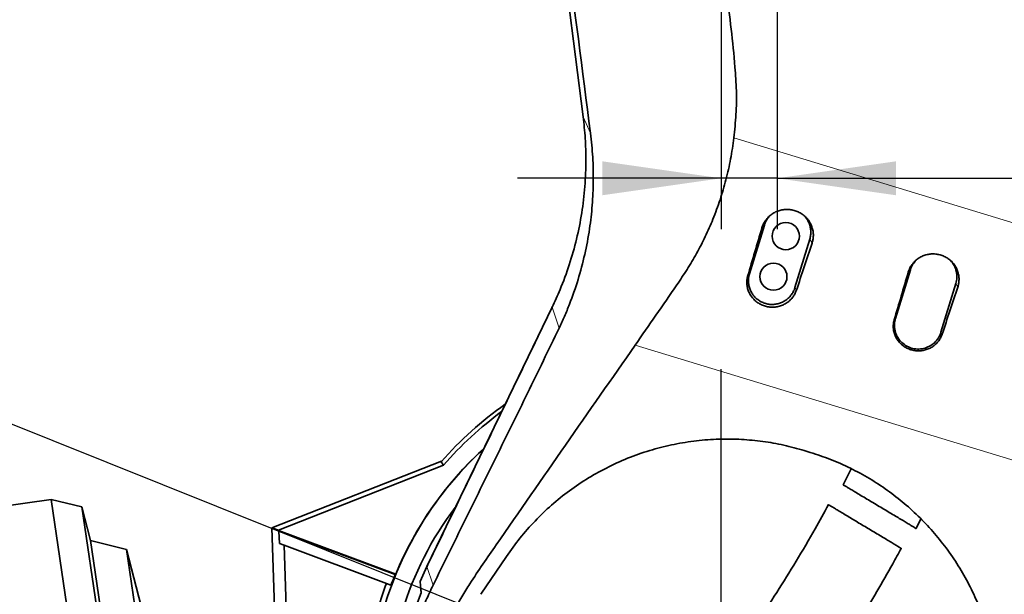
# Model space of a CAD drawing. Header units: millimetres. Extents: x 0 to 12115, y 0 to 8400.
# Tile 85 of 123: x 6932 to 7512, y 3826 to 4164. Entities that reach past the tile are written whole.
import ezdxf

# ---------------------------------------------------------------- set-up
doc = ezdxf.new("R2010")
doc.units = ezdxf.units.MM
doc.header["$LTSCALE"] = 20
doc.layers.add('SVART_TEXT', color=7, linetype='Continuous')
doc.styles.add('SLDTEXTSTYLE0', font='TXT', dxfattribs={"width": 0.605})
doc.dimstyles.new('SLDDIMSTYLE0', dxfattribs={"dimtxt": 70, "dimasz": 70, "dimexe": 0, "dimexo": 0.0625, "dimgap": 17.5, "dimtad": 1, "dimdec": 1, "dimrnd": 1e-09, "dimzin": 12, "dimdsep": 46, "dimtxsty": 'SLDTEXTSTYLE0', "dimsah": 1, "dimcen": 0.09, "dimadec": 0, "dimazin": 3, "dimtfac": 1, "dimtofl": 0, "dimtmove": 0, "dimatfit": 3, "dimfxl": 1, "dimfrac": 2, "dimtolj": 1, "dimtzin": 12, "dimarcsym": 0})
doc.dimstyles.new('SLDDIMSTYLE1', dxfattribs={"dimtxt": 70, "dimasz": 70, "dimexe": 0, "dimexo": 0.0625, "dimgap": 17.5, "dimtad": 1, "dimdec": 1, "dimrnd": 1e-09, "dimzin": 12, "dimdsep": 46, "dimtxsty": 'SLDTEXTSTYLE0', "dimsah": 1, "dimcen": 0.09, "dimadec": 0, "dimazin": 3, "dimtfac": 1, "dimtmove": 0, "dimatfit": 0, "dimfxl": 1, "dimfrac": 2, "dimtolj": 1, "dimtzin": 12, "dimarcsym": 0})
doc.dimstyles.new('SLDDIMSTYLE20', dxfattribs={"dimtxt": 70, "dimasz": 70, "dimexe": 0, "dimexo": 0.0625, "dimgap": 17.5, "dimtad": 1, "dimdec": 1, "dimrnd": 1e-09, "dimzin": 12, "dimdsep": 46, "dimtxsty": 'SLDTEXTSTYLE0', "dimsah": 1, "dimcen": 0.09, "dimse1": 1, "dimsd1": 1, "dimadec": 0, "dimazin": 3, "dimtfac": 1, "dimtofl": 0, "dimtmove": 0, "dimatfit": 3, "dimfxl": 1, "dimfrac": 2, "dimtolj": 1, "dimtzin": 12, "dimarcsym": 0})
doc.dimstyles.new('SLDDIMSTYLE3', dxfattribs={"dimtxt": 70, "dimasz": 70, "dimexe": 0, "dimexo": 0.0625, "dimgap": 17.5, "dimtad": 0, "dimtih": 1, "dimtoh": 1, "dimdec": 1, "dimrnd": 1e-09, "dimzin": 12, "dimdsep": 46, "dimtxsty": 'SLDTEXTSTYLE0', "dimblk1": 'NONE', "dimsah": 1, "dimcen": 0, "dimadec": 0, "dimazin": 3, "dimtfac": 1, "dimtmove": 0, "dimatfit": 3, "dimldrblk": 'NONE', "dimfxl": 1, "dimfrac": 2, "dimtolj": 1, "dimtzin": 12, "dimarcsym": 0})
doc.dimstyles.new('SLDDIMSTYLE4', dxfattribs={"dimtxt": 70, "dimasz": 70, "dimexe": 0, "dimexo": 0.0625, "dimgap": 17.5, "dimtad": 1, "dimdec": 0, "dimrnd": 1e-09, "dimzin": 12, "dimdsep": 46, "dimtxsty": 'SLDTEXTSTYLE0', "dimsah": 1, "dimcen": 0.09, "dimadec": 0, "dimazin": 3, "dimtfac": 1, "dimtofl": 0, "dimtmove": 0, "dimatfit": 3, "dimfxl": 1, "dimfrac": 2, "dimtolj": 1, "dimtzin": 12, "dimarcsym": 0})
doc.dimstyles.new('SLDDIMSTYLE6', dxfattribs={"dimtxt": 0.18, "dimasz": 70, "dimexe": 0, "dimexo": 0.0625, "dimgap": 0, "dimtad": 0, "dimtih": 1, "dimtoh": 1, "dimdec": 0, "dimrnd": 1e-09, "dimzin": 0, "dimdsep": 46, "dimtxsty": 'Standard', "dimsah": 1, "dimcen": 0.09, "dimadec": 0, "dimazin": 0, "dimtfac": 70, "dimtdec": 0, "dimtofl": 0, "dimtmove": 0, "dimatfit": 3, "dimfxl": 1, "dimfrac": 2, "dimtolj": 1, "dimtzin": 0, "dimarcsym": 0})

# ---------------------------------------------------------------- blocks, each defined once
blk = doc.blocks.new('_D_33')
at = {"layer": 'SVART_TEXT'}
for p, q in [((7341.56, 4903.31), (5673.56, 4903.31)), ((5703.56, 3758.31), (5703.56, 4903.31)), ((7341.56, 3758.31), (5673.56, 3758.31))]:
    blk.add_line(p, q, dxfattribs=at)
for points in [[(5703.56, 4903.31), (5693.56, 4833.31), (5713.56, 4833.31)], [(5703.56, 3758.31), (5713.56, 3828.31), (5693.56, 3828.31)]]:
    blk.add_solid(points, dxfattribs=at)
at = {"layer": 'SVART_TEXT', "insert": (5613.33, 4223.87), "char_height": 70, "attachment_point": 1, "rotation": 90, "style": 'SLDTEXTSTYLE0'}
blk.add_mtext('1145', dxfattribs=at)
blk = doc.blocks.new('_D_35')
at = {"layer": 'SVART_TEXT'}
for p, q in [((7130.56, 5299.46), (5533.56, 5299.46)), ((5563.56, 5299.46), (5563.56, 2978.31)), ((7197.07, 2978.31), (5533.56, 2978.31))]:
    blk.add_line(p, q, dxfattribs=at)
for points in [[(5563.56, 5299.46), (5553.56, 5229.46), (5573.56, 5229.46)], [(5563.56, 2978.31), (5573.56, 3048.31), (5553.56, 3048.31)]]:
    blk.add_solid(points, dxfattribs=at)
at = {"layer": 'SVART_TEXT', "insert": (5473.33, 4031.94), "char_height": 70, "attachment_point": 1, "rotation": 90, "style": 'SLDTEXTSTYLE0'}
blk.add_mtext('2321', dxfattribs=at)
blk = doc.blocks.new('_D_39')
at = {"layer": 'SVART_TEXT'}
for p, q in [((7345.56, 4709.31), (7345.56, 4040.95)), ((7378.56, 4179.31), (7378.56, 4040.95)), ((7345.56, 4070.95), (7225.56, 4070.95)), ((7378.56, 4070.95), (7345.56, 4070.95)), ((7378.56, 4070.95), (7808.54, 4070.95))]:
    blk.add_line(p, q, dxfattribs=at)
for points in [[(7345.56, 4070.95), (7275.56, 4080.95), (7275.56, 4060.95)], [(7378.56, 4070.95), (7448.56, 4060.95), (7448.56, 4080.95)]]:
    blk.add_solid(points, dxfattribs=at)
at = {"layer": 'SVART_TEXT', "insert": (7701.6, 4161.18), "char_height": 70, "attachment_point": 1, "style": 'SLDTEXTSTYLE0'}
blk.add_mtext('33', dxfattribs=at)
blk = doc.blocks.new('_D_43')
at = {"layer": 'SVART_TEXT'}
for p, q in [((6857.33, 4245.04), (6180.61, 4245.04)), ((7375.19, 4183.71), (6857.33, 4245.04)), ((7381.94, 4182.91), (7375.19, 4183.71))]:
    blk.add_line(p, q, dxfattribs=at)
blk.add_solid([(7375.19, 4183.71), (7306.85, 4201.88), (7304.49, 4182.02)], dxfattribs=at)
at = {"layer": 'SVART_TEXT', "insert": (6180.61, 4335.27), "char_height": 70, "attachment_point": 1, "style": 'SLDTEXTSTYLE0'}
blk.add_mtext('2x M8 Through', dxfattribs=at)
blk = doc.blocks.new('_None')
blk = doc.blocks.new('SW_CENTERMARKSYMBOL_0')
at = {"layer": 'SVART_TEXT', "color": 0}
for p, q in [((0, 7), (0, 200)), ((-7, 0), (-200, 0)), ((0, 0), (-3.5, 0)), ((0, 0), (0, 3.5)), ((0, 0), (0, -3.5)), ((0, 0), (3.5, 0)), ((7, 0), (200, 0)), ((0, -7), (0, -200))]:
    blk.add_line(p, q, dxfattribs=at)
blk = doc.blocks.new('_D_92')
at = {"layer": 'SVART_TEXT'}
for p, q in [((8898.96, 3657.74), (8898.96, 3987.15)), ((8898.96, 3957.15), (8708.13, 3957.15))]:
    blk.add_line(p, q, dxfattribs=at)
blk.add_solid([(8898.96, 3957.15), (8828.96, 3967.15), (8828.96, 3947.15)], dxfattribs=at)
at = {"layer": 'SVART_TEXT', "insert": (8708.13, 4047.38), "char_height": 70, "attachment_point": 1, "style": 'SLDTEXTSTYLE0'}
blk.add_mtext('*)', dxfattribs=at)
blk = doc.blocks.new('_D_93')
at = {"layer": 'SVART_TEXT'}
for p, q in [((8898.96, 3657.74), (8898.96, 4119.61)), ((8898.96, 4089.61), (8708.13, 4089.61))]:
    blk.add_line(p, q, dxfattribs=at)
blk.add_solid([(8898.96, 4089.61), (8828.96, 4099.61), (8828.96, 4079.61)], dxfattribs=at)
at = {"layer": 'SVART_TEXT', "insert": (8708.13, 4179.85), "char_height": 70, "attachment_point": 1, "style": 'SLDTEXTSTYLE0'}
blk.add_mtext('*)', dxfattribs=at)

msp = doc.modelspace()

# ---------------------------------------------------------------- linework, layer by layer
at = {"color": 7, "linetype": 'Continuous', "lineweight": 35}
for p, q in [((7264.232819, 4107.138284), (7165.522799, 4880.32952)), ((7371.003642, 4043.329559), (7362.232491, 4014.640416)), ((7389.009024, 4006.454009), (7397.780175, 4035.143151)), ((7457.07107, 4017.016106), (7448.299919, 3988.326963)), ((7475.076452, 3980.140555), (7483.847603, 4008.829698)), ((7172.185276, 3841.961887), (7245.974205, 3994.904119)), ((7394.558904, 3910.393794), (7398.051857, 3909.330975)), ((7180.8421, 3904.148121), (7080.824274, 3864.750052)), ((7181.920569, 3901.833079), (7084.689406, 3863.532705)), ((7180.536949, 3903.802725), (7181.920569, 3901.833079)), ((6950.728417, 3881.607216), (6694.57911, 3844.235658)), ((6968.883104, 3877.181832), (6950.728417, 3881.607216)), ((6950.728417, 3881.607216), (7002.412563, 3527.357659)), ((6973.964127, 3857.249272), (6968.883104, 3877.181832)), ((6968.883104, 3877.181832), (7018.546082, 3536.785609)), ((7082.583548, 3807.707997), (7080.824274, 3864.750052)), ((7080.824274, 3864.750052), (7084.689406, 3863.532705)), ((7460.41747, 3864.443427), (7463.30952, 3870.066729)), ((7084.695929, 3863.32122), (7084.689406, 3863.532705)), ((7084.695929, 3863.32122), (7084.969879, 3862.939039)), ((7084.695929, 3863.32122), (7153.7761, 3837.493202)), ((7085.194327, 3855.661611), (7084.969879, 3862.939039)), ((7153.430628, 3837.342614), (7084.969879, 3862.939039)), ((6995.141428, 3852.087096), (6973.964127, 3857.249272)), ((6973.964127, 3857.249272), (7017.720304, 3557.338998)), ((7085.194327, 3855.661611), (7088.111768, 3854.570824)), ((7090.487337, 3777.546229), (7088.111768, 3854.570824)), ((7088.111768, 3854.570824), (7148.26868, 3832.079076)), ((7003.679788, 3818.591602), (6995.141428, 3852.087096)), ((6995.141428, 3852.087096), (7036.539928, 3568.336629)), ((7204.011815, 3825.601644), (7219.072445, 3847.990367)), ((7168.174884, 3833.082058), (7172.185731, 3841.961671)), ((7172.080771, 3841.740337), (7171.489103, 3840.502368)), ((7172.110061, 3841.713689), (7172.77095, 3843.186143)), ((7172.185276, 3841.961887), (7172.770493, 3843.18635)), ((7153.430628, 3837.342614), (7153.7761, 3837.493202)), ((7148.26868, 3832.079076), (7150.96857, 3831.069629)), ((7168.721853, 3826.544125), (7166.555963, 3820.778536))]:
    msp.add_line(p, q, dxfattribs=at)
at = {"color": 8, "linetype": 'Continuous', "lineweight": 18}
for p, q in [((7268.545003, 4097.614595), (7264.232819, 4107.138284)), ((7353.096415, 4094.782512), (7577.173458, 4026.601442)), ((7369.560802, 4041.666822), (7371.003642, 4043.329559)), ((7399.149495, 4032.715237), (7397.780175, 4035.143151)), ((7455.842091, 4015.599823), (7457.07107, 4017.016106)), ((7361.280016, 4013.542779), (7362.232491, 4014.640416)), ((7389.890686, 4004.890751), (7389.009024, 4006.454009)), ((7485.004147, 4006.779054), (7483.847603, 4008.829698)), ((7250.026221, 3982.57369), (7245.974205, 3994.904119)), ((7447.560546, 3987.474905), (7448.299919, 3988.326963)), ((7475.746097, 3978.953222), (7475.076452, 3980.140555)), ((7569.943219, 3888.802023), (7294.861677, 3972.502492)), ((7175.778431, 3831.027791), (7172.185276, 3841.961887))]:
    msp.add_line(p, q, dxfattribs=at)
at = {"color": 7, "linetype": 'Continuous', "lineweight": 35}
for centre in [(7383.660979, 4036.845593), (7376.351687, 4012.937974)]:
    msp.add_circle(centre, 8, dxfattribs=at)
for radius, start, end in [(220, 125.36050914, 138.600063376), (217.660308, 126.476231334, 138.748120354), (207.382428, 132.490083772, 166.823094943), (207.487243, 132.44534248, 157.566644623), (196.5, 142.920968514, 163.100174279), (207.749282, 157.641392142, 159.5), (210.63171, 159.5, 167.811756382)]:
    msp.add_arc((7345.561545, 3758.314297), radius, start, end, dxfattribs=at)
for centre, major_axis, ratio, start_param, end_param in [((7428.943743, 4130.182317), (175.426414, 573.782376), 0.0522746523, 1.7416425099, 1.791459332), ((7358.894121, 4151.496674), (175.432342, 573.780565), 0.1238400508, 4.4920501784, 4.541862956), ((7515.17447, 4103.944452), (175.426414, 573.782376), 0.0522746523, 1.7413411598, 1.7911567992), ((7444.692742, 4125.390289), (175.432342, 573.780565), 0.1238400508, 4.4923543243, 4.5421659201)]:
    msp.add_ellipse(centre, major_axis=major_axis, ratio=ratio, start_param=start_param, end_param=end_param, dxfattribs=at)
for points, knots in [([(7268.545003, 4097.614595), (7263.78369, 4134.620804), (7254.261014, 4208.633596), (7239.732272, 4321.74416), (7225.180296, 4434.938136), (7214.407821, 4518.595387), (7207.755701, 4570.447499), (7204.910831, 4592.670831), (7202.051793, 4614.918257), (7199.165793, 4637.201801), (7196.224153, 4659.622018), (7193.227899, 4682.130871), (7190.197417, 4704.709685), (7187.153198, 4727.264601), (7184.104782, 4749.809638), (7181.12956, 4771.832903), (7178.239313, 4793.365108), (7175.428673, 4814.384142), (7172.613996, 4835.389126), (7169.788102, 4856.36585), (7167.8863, 4870.262439), (7166.935598, 4877.20928)], [0, 0, 0, 0, 0.1424568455, 0.2849151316, 0.4356534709, 0.5783136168, 0.6068696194, 0.635445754, 0.6640082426, 0.6925392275, 0.7210573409, 0.7499516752, 0.778852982, 0.8077714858, 0.8366969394, 0.8656115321, 0.8924939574, 0.9193933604, 0.946283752, 0.973147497, 1, 1, 1, 1]), ([(7577.173458, 4026.601442), (7576.275492, 4035.592562), (7574.479273, 4053.577674), (7570.775543, 4080.438971), (7564.82741, 4125.235082), (7552.902609, 4221.110785), (7536.059343, 4351.911667), (7520.386138, 4475.54261), (7509.712269, 4558.873634), (7504.725382, 4598.264158), (7502.231938, 4617.959424)], [0, 0, 0, 0, 0.0454724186, 0.0909593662, 0.1364469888, 0.2729029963, 0.5771888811, 0.8001744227, 0.9000871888, 1, 1, 1, 1]), ([(7297.3205, 4578.318307), (7298.468747, 4566.588929), (7300.765514, 4543.127386), (7305.3849, 4508.064621), (7312.499396, 4458.461912), (7321.302395, 4394.200806), (7329.588438, 4326.62567), (7336.878371, 4270.538861), (7343.075079, 4225.93197), (7348.763408, 4181.26579), (7353.059182, 4146.861785), (7354.707005, 4122.607601), (7354.473831, 4108.654389), (7353.555391, 4099.404837), (7353.096415, 4094.782512)], [0, 0, 0, 0, 0.0725649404, 0.1451471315, 0.2177299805, 0.3811140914, 0.5445018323, 0.6369294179, 0.7293645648, 0.8217872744, 0.9141978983, 0.9427796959, 0.971405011, 1, 1, 1, 1]), ([(7245.973732, 3994.904343), (7247.562779, 3998.343708), (7251.348772, 4006.538182), (7256.238347, 4019.952182), (7260.520634, 4035.074171), (7263.582193, 4050.493381), (7265.43417, 4066.103752), (7265.997695, 4080.806661), (7265.608882, 4094.512546), (7264.691071, 4102.929731), (7264.232178, 4107.138203)], [0, 0, 0, 0, 0.0984862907, 0.2346490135, 0.3708582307, 0.5071028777, 0.643372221, 0.7796536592, 0.8898299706, 1, 1, 1, 1]), ([(7250.026221, 3982.57369), (7251.107722, 3984.886564), (7253.272772, 3989.516695), (7257.155818, 3999.027346), (7261.383451, 4011.123553), (7265.34037, 4026.011928), (7268.090679, 4040.676779), (7269.733559, 4055.079242), (7270.358201, 4069.169242), (7270.081076, 4083.393997), (7269.057843, 4092.866847), (7268.545003, 4097.614595)], [0, 0, 0, 0, 0.0648589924, 0.1298409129, 0.2603921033, 0.3901428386, 0.5206158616, 0.6390589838, 0.7580498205, 0.8787356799, 1, 1, 1, 1]), ([(7294.861677, 3972.502492), (7298.917801, 3978.386902), (7307.034798, 3990.162611), (7317.410139, 4005.02109), (7325.530584, 4017.151202), (7331.225933, 4026.629536), (7336.294165, 4036.540872), (7340.927119, 4047.103457), (7345.050294, 4058.28661), (7348.525154, 4070.143536), (7351.329379, 4082.314111), (7352.506476, 4090.619838), (7353.096415, 4094.782512)], [0, 0, 0, 0, 0.1596080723, 0.3194030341, 0.3997114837, 0.4799890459, 0.5612293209, 0.6424751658, 0.7308352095, 0.8195946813, 0.9095842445, 1, 1, 1, 1]), ([(7369.560802, 4041.666822), (7369.83804, 4042.459065), (7370.400577, 4044.06659), (7371.744175, 4046.248247), (7373.426824, 4048.207303), (7375.410629, 4049.845637), (7377.666031, 4051.148815), (7380.098149, 4052.057106), (7382.679388, 4052.557201), (7385.295743, 4052.623173), (7387.915036, 4052.250963), (7390.415088, 4051.455228), (7392.765996, 4050.244294), (7394.854488, 4048.676394), (7396.659724, 4046.768677), (7398.0947, 4044.616174), (7399.14809, 4042.240415), (7399.773797, 4039.758748), (7399.961356, 4037.196201), (7399.75318, 4034.827719), (7399.333289, 4033.358387), (7399.149495, 4032.715237)], [0, 0, 0, 0, 0.0521711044, 0.1058594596, 0.1580290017, 0.2116984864, 0.2641023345, 0.3180059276, 0.3707540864, 0.4250191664, 0.4779954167, 0.5325101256, 0.5854367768, 0.6399119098, 0.6925776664, 0.7467916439, 0.7990962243, 0.8529382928, 0.9048986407, 0.9583725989, 1, 1, 1, 1]), ([(7373.948785, 4048.541751), (7373.48957, 4047.984022), (7372.522504, 4046.809495), (7371.579862, 4045.013191), (7371.162583, 4043.793964), (7371.003642, 4043.329559)], [0, 0, 0, 0, 0.3588960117, 0.7558030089, 1, 1, 1, 1]), ([(7397.780175, 4035.143151), (7397.971251, 4035.896106), (7398.358945, 4037.423857), (7398.443476, 4039.787763), (7398.153788, 4042.147484), (7397.476898, 4044.411786), (7396.399637, 4046.525299), (7395.417334, 4047.994566), (7394.711972, 4048.66358), (7394.585511, 4048.783524)], [0, 0, 0, 0, 0.1584505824, 0.3214971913, 0.4799485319, 0.6429972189, 0.8014003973, 0.9643942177, 1, 1, 1, 1]), ([(7455.842091, 4015.599823), (7456.115353, 4016.38065), (7456.669826, 4017.965018), (7457.99415, 4020.115166), (7459.652625, 4022.045868), (7461.607878, 4023.660429), (7463.830765, 4024.944656), (7466.227835, 4025.839731), (7468.771914, 4026.332527), (7471.350681, 4026.397468), (7473.932361, 4026.030528), (7476.39651, 4025.246138), (7478.71362, 4024.052511), (7480.771995, 4022.507076), (7482.551113, 4020.626738), (7483.965192, 4018.505239), (7485.003122, 4016.163769), (7485.61949, 4013.718049), (7485.804036, 4011.192688), (7485.598662, 4008.859406), (7485.185067, 4007.412137), (7485.004147, 4006.779054)], [0, 0, 0, 0, 0.052173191, 0.1058640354, 0.1580356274, 0.2117072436, 0.2641131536, 0.3180186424, 0.3707728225, 0.4250439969, 0.47802796, 0.5325506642, 0.5854838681, 0.6399659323, 0.6926348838, 0.7468523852, 0.7991560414, 0.8529973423, 0.9049536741, 0.9584235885, 1, 1, 1, 1]), ([(7460.468854, 4022.624985), (7459.792624, 4021.894428), (7458.281167, 4020.261544), (7457.501765, 4018.171215), (7457.07107, 4017.016106)], [0, 0, 0, 0, 0.44740277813, 1, 1, 1, 1]), ([(7483.847603, 4008.829698), (7484.116672, 4010.025821), (7484.654808, 4012.418067), (7484.237756, 4016.103886), (7482.997587, 4019.598049), (7481.466287, 4021.510972), (7480.701161, 4022.466778)], [0, 0, 0, 0, 0.2500855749, 0.5001709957, 0.7502565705, 1, 1, 1, 1]), ([(7389.890686, 4004.890751), (7389.588657, 4004.125112), (7388.984588, 4002.593803), (7387.597585, 4000.530294), (7385.896123, 3998.71994), (7383.900875, 3997.211468), (7381.666312, 3996.057399), (7379.258194, 3995.277523), (7376.742721, 3994.912149), (7374.196075, 3994.95591), (7371.692898, 3995.424772), (7369.305899, 3996.28608), (7367.10697, 3997.530314), (7365.152293, 3999.103363), (7363.503877, 4000.974384), (7362.194652, 4003.077512), (7361.274143, 4005.364369), (7360.749635, 4007.765376), (7360.658485, 4010.21575), (7360.903, 4012.152404), (7361.198153, 4013.24088), (7361.280016, 4013.542779)], [0, 0, 0, 0, 0.0544647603, 0.1089316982, 0.1633846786, 0.2178389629, 0.2725416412, 0.3272436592, 0.3820446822, 0.4368441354, 0.4914898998, 0.5461346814, 0.6004828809, 0.6548306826, 0.7089365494, 0.7630420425, 0.8170683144, 0.8710946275, 0.9251694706, 0.9792451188, 1, 1, 1, 1]), ([(7362.232491, 4014.640416), (7362.041393, 4013.887443), (7361.653655, 4012.359657), (7361.56947, 4009.996111), (7361.857837, 4007.635102), (7362.539684, 4005.37573), (7363.598618, 4003.244065), (7364.988025, 4001.337895), (7366.693095, 3999.676858), (7368.635422, 3998.337658), (7370.794992, 3997.334332), (7373.071555, 3996.713608), (7375.441219, 3996.481869), (7377.794116, 3996.649631), (7380.106308, 3997.215063), (7382.271186, 3998.152012), (7384.265993, 3999.451171), (7386.000292, 4001.052053), (7387.448631, 4002.939954), (7388.435116, 4004.76832), (7388.850717, 4005.989029), (7389.009024, 4006.454009)], [0, 0, 0, 0, 0.0529285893, 0.1073924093, 0.1603212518, 0.2147857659, 0.2676988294, 0.3221453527, 0.3750648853, 0.4295182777, 0.4824609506, 0.5369405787, 0.589861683, 0.6443174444, 0.6972300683, 0.751675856, 0.8046070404, 0.8590735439, 0.9120105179, 0.9664839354, 1, 1, 1, 1]), ([(7172.770457, 3843.186275), (7174.827575, 3847.450237), (7178.942859, 3855.980336), (7185.089868, 3868.721149), (7195.350731, 3889.989042), (7209.724957, 3919.783), (7224.102392, 3949.583673), (7234.358964, 3970.842583), (7240.298769, 3983.153953), (7244.204977, 3991.2507), (7246.05278, 3995.080806)], [0, 0, 0, 0, 0.08402361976, 0.16809009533, 0.25215303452, 0.50427861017, 0.75640598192, 0.84047116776, 0.92453606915, 1, 1, 1, 1]), ([(7475.746097, 3978.953222), (7475.448867, 3978.199571), (7474.854396, 3976.692238), (7473.489657, 3974.660766), (7471.815581, 3972.878166), (7469.851937, 3971.391965), (7467.652034, 3970.254096), (7465.280321, 3969.484371), (7462.802524, 3969.122866), (7460.293568, 3969.164392), (7457.82707, 3969.624795), (7455.474687, 3970.472025), (7453.307367, 3971.696734), (7451.380588, 3973.245612), (7449.755481, 3975.088268), (7448.46459, 3977.159671), (7447.556665, 3979.41219), (7447.038868, 3981.777131), (7446.947964, 3984.190772), (7447.188135, 3986.100815), (7447.479332, 3987.17525), (7447.560546, 3987.474905)], [0, 0, 0, 0, 0.0544185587, 0.1088393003, 0.1632459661, 0.2176539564, 0.2723528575, 0.3270511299, 0.3818559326, 0.4366591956, 0.4913157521, 0.5459713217, 0.6003309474, 0.6546901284, 0.708801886, 0.7629132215, 0.816936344, 0.8709594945, 0.92502414, 0.9790896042, 1, 1, 1, 1]), ([(7448.299919, 3988.326963), (7448.031549, 3987.131496), (7447.494809, 3984.740562), (7447.901387, 3981.044903), (7449.181923, 3977.586539), (7451.332436, 3974.575885), (7454.183914, 3972.224797), (7457.547948, 3970.691654), (7461.194182, 3970.081543), (7464.872876, 3970.436157), (7468.339269, 3971.72955), (7471.334773, 3973.880598), (7473.738429, 3976.717082), (7474.630444, 3978.999397), (7475.076452, 3980.140555)], [0, 0, 0, 0, 0.0833333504, 0.1666666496, 0.25, 0.3333333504, 0.4166666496, 0.5, 0.5833333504, 0.6666666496, 0.75, 0.8333333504, 0.9166666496, 1, 1, 1, 1]), ([(7175.778431, 3831.027791), (7178.873552, 3837.308086), (7185.064238, 3849.869573), (7197.435044, 3875.109555), (7209.819049, 3900.224711), (7222.200211, 3925.382993), (7231.494849, 3944.287378), (7240.769226, 3963.389809), (7246.940245, 3976.17842), (7250.026221, 3982.57369)], [0, 0, 0, 0, 0.124906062, 0.2498299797, 0.4996327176, 0.6246213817, 0.7496028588, 0.8747825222, 1, 1, 1, 1]), ([(7215.641793, 3628.073518), (7214.478328, 3629.280065), (7210.035468, 3633.887438), (7203.24792, 3642.65531), (7195.300009, 3654.320348), (7188.377167, 3666.712204), (7182.494365, 3679.650234), (7177.747457, 3693.00664), (7174.147752, 3706.68082), (7171.715762, 3720.695913), (7170.501503, 3734.892604), (7170.521292, 3749.141128), (7171.774229, 3763.380163), (7174.295154, 3777.609719), (7177.598525, 3789.824696), (7181.140606, 3799.996414), (7184.501079, 3808.198188), (7188.312694, 3816.289399), (7192.684311, 3824.169657), (7198.326375, 3833.185231), (7205.059668, 3843.368689), (7237.497781, 3890.262098), (7267.493909, 3933.266384), (7294.861677, 3972.502492)], [0, 0, 0, 0, 0.012496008, 0.0477178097, 0.0829400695, 0.1186491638, 0.1548584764, 0.1907138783, 0.2265696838, 0.2629184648, 0.2997738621, 0.3361139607, 0.3727007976, 0.4100616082, 0.4476881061, 0.4703790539, 0.4932241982, 0.5160684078, 0.5393000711, 0.5625409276, 0.5977825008, 0.6330261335, 1, 1, 1, 1]), ([(7219.072445, 3847.990367), (7221.649073, 3851.619711), (7226.811363, 3858.891123), (7235.74419, 3868.957914), (7245.467068, 3878.31728), (7256.01431, 3886.829617), (7267.333649, 3894.416632), (7279.348214, 3901.034718), (7291.944074, 3906.617684), (7304.81904, 3911.023302), (7317.877534, 3914.231046), (7331.008814, 3916.306069), (7344.303532, 3917.28073), (7357.375928, 3917.134367), (7370.118661, 3915.892047), (7382.486067, 3913.760072), (7390.537025, 3911.515217), (7394.558904, 3910.393794)], [0, 0, 0, 0, 0.0687651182, 0.137771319, 0.2067674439, 0.2755187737, 0.3444163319, 0.4135835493, 0.4827378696, 0.5516177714, 0.617311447, 0.6832618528, 0.7492044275, 0.8148873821, 0.8765550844, 0.9383327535, 1, 1, 1, 1]), ([(7398.051857, 3909.330975), (7402.087515, 3907.995385), (7410.173585, 3905.319321), (7421.823285, 3900.073276), (7433.020218, 3893.99684), (7443.637346, 3887.04802), (7453.605027, 3879.278679), (7462.890408, 3870.760911), (7471.440827, 3861.572019), (7479.269352, 3851.691473), (7486.29196, 3841.145942), (7492.472927, 3829.998154), (7497.71983, 3818.438143), (7502.071302, 3806.355224), (7505.433556, 3793.791435), (7507.764024, 3780.813492), (7509.006499, 3767.722478), (7509.157481, 3754.639767), (7508.186227, 3741.650938), (7506.230415, 3728.800512), (7504.038819, 3720.424147), (7502.943869, 3716.239207)], [0, 0, 0, 0, 0.0508422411, 0.101870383, 0.152902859, 0.2037510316, 0.2545297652, 0.3054807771, 0.3564395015, 0.4072287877, 0.4594690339, 0.5118794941, 0.5642980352, 0.6165493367, 0.6714027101, 0.7264362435, 0.7814750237, 0.8363355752, 0.8908618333, 0.9454731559, 1, 1, 1, 1]), ([(7422.200743, 3899.688071), (7421.163714, 3897.537793), (7419.617525, 3894.331772), (7417.987906, 3891.201382), (7417.451272, 3890.170545)], [0, 0, 0, 0, 0.67070004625, 1, 1, 1, 1]), ([(7569.943219, 3888.802023), (7568.539149, 3882.217103), (7565.728436, 3869.035199), (7558.481149, 3843.025563), (7545.57183, 3800.181919), (7531.380802, 3751.981765), (7520.254785, 3713.775451), (7515.033125, 3696.161276), (7512.319558, 3687.377378), (7509.207832, 3678.704192), (7504.919594, 3668.706879), (7499.190698, 3657.526061), (7491.591748, 3645.400457), (7482.876221, 3633.825999), (7473.175519, 3623.035573), (7462.571213, 3613.094931), (7451.170998, 3604.084479), (7438.848835, 3595.939864), (7425.874944, 3588.874768), (7412.355053, 3582.927448), (7398.35807, 3578.107518), (7383.770412, 3574.416497), (7368.968705, 3571.982552), (7354.187295, 3570.800377), (7339.506633, 3570.811232), (7324.706902, 3572.032327), (7310.126277, 3574.456745), (7295.948507, 3578.030675), (7282.242159, 3582.637353), (7268.906688, 3588.476314), (7259.659911, 3593.108879), (7255.085712, 3596.060989), (7254.628206, 3596.356256)], [0, 0, 0, 0, 0.0394165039, 0.0789052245, 0.1580169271, 0.3013593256, 0.37302464, 0.3909650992, 0.4089043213, 0.4268304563, 0.4448452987, 0.4724517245, 0.5000592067, 0.5280464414, 0.5564311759, 0.5838481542, 0.6116531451, 0.6396559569, 0.6680673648, 0.6954985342, 0.7231258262, 0.751378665, 0.7798505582, 0.8069211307, 0.8339914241, 0.8614614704, 0.889347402, 0.915957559, 0.9425677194, 0.9695625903, 0.9969556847, 1, 1, 1, 1]), ([(7417.541926, 3890.124239), (7417.526221, 3890.133646), (7417.459465, 3890.173632), (7417.959895, 3889.873881), (7419.063251, 3889.212983), (7420.782223, 3888.183338), (7423.050101, 3886.824905), (7425.772197, 3885.194402), (7428.910901, 3883.314354), (7432.30154, 3881.2834), (7435.907944, 3879.123206), (7439.535485, 3876.950351), (7443.163197, 3874.777393), (7446.607295, 3872.714418), (7449.856946, 3870.767915), (7452.768142, 3869.024142), (7455.321416, 3867.494761), (7457.41562, 3866.240357), (7459.030255, 3865.273209), (7460.045705, 3864.664966), (7460.503689, 3864.390639), (7460.420452, 3864.440497), (7460.402417, 3864.4513)], [0, 0, 0, 0, 0.0168653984, 0.0716896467, 0.1259158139, 0.1816957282, 0.2362276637, 0.2923668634, 0.3464866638, 0.4022366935, 0.4554063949, 0.5101830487, 0.5623422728, 0.6160482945, 0.6676433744, 0.720723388, 0.7724423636, 0.825616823, 0.8780531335, 0.9319624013, 0.9852577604, 1, 1, 1, 1]), ([(7408.756063, 3878.497559), (7406.175758, 3873.745847), (7400.027665, 3862.423944), (7389.850106, 3845.180588), (7378.438852, 3826.747848), (7366.888961, 3809.060842), (7355.301915, 3792.108472), (7343.74533, 3775.902871), (7332.285909, 3760.445445), (7320.814578, 3745.517113), (7309.385322, 3731.140645), (7298.048153, 3717.333752), (7287.0374, 3704.321953), (7276.392946, 3692.091378), (7266.148976, 3680.626144), (7255.93113, 3669.468186), (7245.794076, 3658.666657), (7235.797549, 3648.271462), (7226.432888, 3638.751466), (7217.719202, 3630.077365), (7209.640709, 3622.190048), (7203.57248, 3616.370834), (7199.312586, 3612.333448), (7196.675334, 3609.849389), (7194.094106, 3607.432839), (7191.569166, 3605.083032), (7189.061363, 3602.762769), (7186.370251, 3600.287459), (7183.279203, 3597.462962), (7179.769079, 3594.280952), (7175.862133, 3590.770374), (7171.596523, 3586.974152), (7166.856945, 3582.801486), (7161.645368, 3578.268273), (7156.004379, 3573.426874), (7149.94019, 3568.296636), (7143.473427, 3562.915617), (7137.671781, 3558.156164), (7134.129329, 3555.319412), (7132.798148, 3554.253419)], [0, 0, 0, 0, 0.036962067, 0.0880695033, 0.1383333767, 0.187519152, 0.2354081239, 0.2818085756, 0.3265611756, 0.3695425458, 0.4125745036, 0.4535010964, 0.4922941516, 0.5289573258, 0.5635181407, 0.5960220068, 0.6305421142, 0.6626062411, 0.6923133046, 0.7197524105, 0.7449988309, 0.7684012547, 0.7768635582, 0.7851612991, 0.7932962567, 0.8012699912, 0.8090838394, 0.8171129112, 0.8268997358, 0.8386358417, 0.850838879, 0.864676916, 0.8802025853, 0.8974855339, 0.9166160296, 0.9373154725, 0.9600479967, 0.9849868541, 1, 1, 1, 1]), ([(7451.687552, 3852.683817), (7451.636329, 3852.714623), (7451.529678, 3852.778764), (7450.579354, 3853.350298), (7449.054749, 3854.26721), (7446.978732, 3855.515746), (7444.401689, 3857.065605), (7441.464278, 3858.832192), (7438.19269, 3860.799756), (7434.767447, 3862.85973), (7431.202735, 3865.003582), (7427.669365, 3867.128584), (7424.185208, 3869.22399), (7420.894017, 3871.203343), (7417.827398, 3873.047638), (7415.105158, 3874.684818), (7412.76591, 3876.091665), (7410.908598, 3877.20867), (7409.597312, 3877.99729), (7408.887944, 3878.42391), (7408.886595, 3878.424722), (7408.886071, 3878.425037)], [0, 0, 0, 0, 0.052050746, 0.1083749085, 0.1627197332, 0.2186983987, 0.2720576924, 0.3270298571, 0.3792068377, 0.4329380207, 0.4843072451, 0.5371672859, 0.5884968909, 0.6412836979, 0.6932503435, 0.7466666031, 0.7997944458, 0.8544029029, 0.9087029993, 0.9645431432, 1, 1, 1, 1]), ([(7168.143338, 3518.520836), (7169.781264, 3519.851387), (7173.24206, 3522.662725), (7178.51324, 3527.024391), (7183.727694, 3531.390273), (7188.524946, 3535.456852), (7193.139351, 3539.410926), (7197.513142, 3543.198944), (7201.583667, 3546.760466), (7205.035295, 3549.806883), (7207.866576, 3552.323917), (7210.101147, 3554.321984), (7211.920909, 3555.956348), (7213.681498, 3557.543423), (7215.710106, 3559.379707), (7218.168368, 3561.616497), (7221.424281, 3564.597615), (7225.57308, 3568.428936), (7230.486002, 3573.017722), (7236.061523, 3578.288775), (7241.875431, 3583.859054), (7247.728088, 3589.544915), (7253.018698, 3594.748355), (7258.000864, 3599.70129), (7262.603946, 3604.322662), (7266.757346, 3608.529289), (7270.354526, 3612.193881), (7273.87242, 3615.799818), (7277.783224, 3619.847822), (7282.38586, 3624.66005), (7287.683526, 3630.264826), (7293.675763, 3636.689532), (7300.32629, 3643.927305), (7307.621245, 3651.998933), (7315.489533, 3660.865472), (7323.903871, 3670.537704), (7332.833575, 3681.026022), (7342.29367, 3692.401777), (7352.316435, 3704.767087), (7362.864695, 3718.153397), (7373.893336, 3732.591935), (7385.288905, 3748.028208), (7396.986639, 3764.478304), (7408.009825, 3780.632949), (7418.305433, 3796.351068), (7427.833634, 3811.468915), (7437.340288, 3827.255186), (7445.328856, 3841.023832), (7450.007706, 3849.6647), (7451.652468, 3852.702236)], [0, 0, 0, 0, 0.0173586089, 0.0366772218, 0.0542306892, 0.0701139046, 0.084403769, 0.0995340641, 0.1125408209, 0.1234856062, 0.1324132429, 0.139355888, 0.1445548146, 0.1495407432, 0.1558401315, 0.1634427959, 0.1723377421, 0.1859218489, 0.2016323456, 0.2174165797, 0.2370333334, 0.2549498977, 0.2711964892, 0.2857899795, 0.3010182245, 0.3139169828, 0.3244821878, 0.3346316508, 0.3468875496, 0.3612824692, 0.3781643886, 0.3973248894, 0.4188021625, 0.4426385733, 0.4688788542, 0.4970328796, 0.527585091, 0.560563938, 0.5959850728, 0.6345582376, 0.6756363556, 0.7191635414, 0.7650499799, 0.8131700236, 0.852441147, 0.8928981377, 0.9344381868, 0.9769529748, 1, 1, 1, 1]), ([(7165.948073, 3691.283187), (7164.52396, 3695.984951), (7161.653324, 3705.462474), (7158.799077, 3720.080953), (7157.028124, 3735.008838), (7156.491727, 3750.269239), (7157.229994, 3765.794302), (7158.970801, 3778.847712), (7161.046856, 3789.270185), (7162.968267, 3797.118071), (7165.235524, 3804.900515), (7168.059697, 3813.187467), (7171.485729, 3821.966269), (7174.347595, 3828.007421), (7175.778431, 3831.027791)], [0, 0, 0, 0, 0.1024993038, 0.2066116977, 0.310723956, 0.4164982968, 0.5255296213, 0.6353179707, 0.6914184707, 0.7475188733, 0.8040333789, 0.8605478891, 0.9302786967, 1, 1, 1, 1]), ([(7168.721853, 3826.544125), (7168.705168, 3826.759), (7168.610794, 3827.974416), (7168.432227, 3830.166806), (7168.260872, 3832.110086), (7168.175194, 3833.081727)], [0, 0, 0, 0, 0.096966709, 0.5484834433, 1, 1, 1, 1])]:
    msp.add_open_spline(points, degree=3, knots=knots, dxfattribs=at)

# ---------------------------------------------------------------- block references
at = {"layer": 'SVART_TEXT'}
msp.add_blockref('SW_CENTERMARKSYMBOL_0', (7345.561545, 3758.314297), dxfattribs=at)

# ---------------------------------------------------------------- dimensions: what is measured, and where the dimension line sits
for base, p1, p2, dimstyle, picture, middle in [((5563.562866, 2978.314297), (7134.561545, 5299.459553), (7201.066117, 2978.314297), 'SLDDIMSTYLE4', '_D_35', (5563.562866, 4138.886925)), ((5703.562866, 4903.314297), (7345.561545, 3758.314297), (7345.561545, 4903.314297), 'SLDDIMSTYLE0', '_D_33', (5703.562866, 4330.814297))]:
    dim = msp.add_linear_dim(base=base, p1=p1, p2=p2, angle=90, dimstyle=dimstyle, dxfattribs=at)
    dim.commit()
    dim.dimension.update_dxf_attribs({"geometry": picture, "text_midpoint": middle, "dimtype": 160})
dim = msp.add_linear_dim(base=(7345.561545, 4070.945282), p1=(7378.561545, 4183.314297), p2=(7345.561545, 4713.314297), dimstyle='SLDDIMSTYLE1', dxfattribs=at)
dim.commit()
dim.dimension.update_dxf_attribs({"geometry": '_D_39', "text_midpoint": (7755.070196, 4070.945282), "dimtype": 160})
dim = msp.add_diameter_dim_2p(p1=(7381.937954, 4182.914465), p2=(7375.185137, 4183.714129), text='2x M8 Through', dimstyle='SLDDIMSTYLE3', override={"dimpost": '<>'}, dxfattribs=at)
dim.commit()
dim.dimension.update_dxf_attribs({"geometry": '_D_43', "text_midpoint": (6503.967582, 4298.753637), "dimtype": 163})
for base, p1, p2, picture, middle in [((7095.464741, 4089.613473), (8898.964741, 3653.735224), (7095.464741, 3750.88048), '_D_93', (8742.842882, 4089.613473)), ((8898.964741, 3957.148961), (7492.964741, 3354.735224), (8898.964741, 3653.735224), '_D_92', (8742.842882, 3957.148961))]:
    dim = msp.add_linear_dim(base=base, p1=p1, p2=p2, text='*)', dimstyle='SLDDIMSTYLE20', dxfattribs=at)
    dim.commit()
    dim.dimension.update_dxf_attribs({"geometry": picture, "text_midpoint": middle, "dimtype": 160})

# ---------------------------------------------------------------- leaders
msp.add_leader([(7345.561545, 3758.314297), (6618.888889, 4049.444444)], dimstyle='SLDDIMSTYLE6', dxfattribs=at)

doc.saveas('drawing.dxf')
